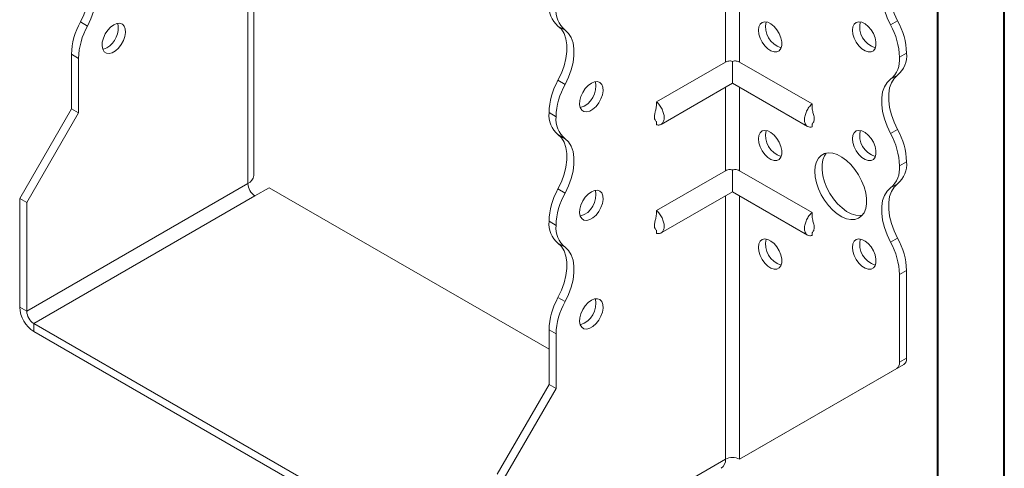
# Model space of a CAD drawing. Header units: millimetres. Extents: x 0 to 210, y 0 to 297.
# Tile 3 of 6: x 136 to 210, y 56 to 89. Entities that reach past the tile are written whole.
import ezdxf

# ---------------------------------------------------------------- set-up
doc = ezdxf.new("R2010")
doc.units = ezdxf.units.MM

msp = doc.modelspace()

# ---------------------------------------------------------------- linework, layer by layer
at = {"color": 7, "linetype": 'Continuous', "lineweight": 40}
for p, q in [((210.079, 0.215), (210.079, 297.215)), ((205.079, 5.215), (205.079, 292.215))]:
    msp.add_line(p, q, dxfattribs=at)
at = {"color": 7, "linetype": 'Continuous', "lineweight": 15}
for p, q in [((153.678, 77.645), (153.678, 97.344)), ((153.239, 77.033), (153.239, 96.732)), ((189.124, 92.444), (189.124, 86.168)), ((190.185, 86.168), (190.185, 92.444)), ((140.656, 89.182), (141.186, 88.876)), ((177.072, 88.573), (176.541, 88.88)), ((201.531, 88.961), (202.061, 89.267)), ((140.511, 86.445), (139.981, 86.751)), ((139.981, 82.648), (139.981, 86.751)), ((202.736, 86.837), (202.206, 86.53)), ((202.206, 86.529), (202.736, 86.835)), ((202.736, 86.837), (202.736, 86.835)), ((140.511, 82.342), (140.511, 86.445)), ((189.124, 86.168), (183.952, 83.182)), ((189.655, 86.222), (189.655, 84.585)), ((190.185, 86.168), (195.63, 83.025)), ((202.206, 86.53), (202.206, 86.529)), ((202.061, 85.185), (201.531, 84.879)), ((176.541, 84.796), (177.072, 84.49)), ((184.29, 81.488), (189.655, 84.585)), ((189.655, 84.585), (195.292, 81.33)), ((189.124, 84.279), (189.124, 78.003)), ((190.185, 78.003), (190.185, 84.279)), ((136.091, 75.912), (139.981, 82.648)), ((136.622, 75.606), (140.511, 82.342)), ((140.511, 82.342), (139.981, 82.648)), ((176.397, 82.06), (175.866, 82.366)), ((175.866, 82.365), (175.866, 82.366)), ((175.866, 82.365), (176.397, 82.059)), ((176.397, 82.059), (176.397, 82.06)), ((183.952, 81.677), (183.952, 81.454)), ((195.63, 81.514), (195.63, 81.297)), ((177.072, 80.408), (176.541, 80.714)), ((201.531, 80.795), (202.061, 81.101)), ((202.736, 78.671), (202.206, 78.365)), ((202.206, 78.364), (202.736, 78.67)), ((202.736, 78.671), (202.736, 78.67)), ((189.124, 78.003), (183.952, 75.017)), ((189.655, 78.057), (189.655, 76.419)), ((190.185, 78.003), (195.63, 74.86)), ((202.206, 78.365), (202.206, 78.364)), ((153.239, 77.033), (136.622, 67.44)), ((202.061, 77.019), (201.531, 76.713)), ((153.769, 76.114), (154.83, 76.727)), ((175.866, 64.583), (154.83, 76.727)), ((176.541, 76.631), (177.072, 76.325)), ((184.29, 73.322), (189.655, 76.419)), ((189.655, 76.419), (195.292, 73.165)), ((136.091, 75.912), (136.622, 75.606)), ((136.091, 67.746), (136.091, 75.912)), ((136.622, 67.44), (136.622, 75.606)), ((137.152, 66.522), (153.769, 76.114)), ((189.124, 76.113), (189.124, 56.317)), ((190.185, 56.317), (190.185, 76.113)), ((176.397, 73.895), (175.866, 74.201)), ((175.866, 74.2), (175.866, 74.201)), ((175.866, 74.2), (176.397, 73.894)), ((176.397, 73.894), (176.397, 73.895)), ((183.952, 73.512), (183.952, 73.288)), ((195.63, 73.349), (195.63, 73.131)), ((177.072, 72.242), (176.541, 72.549)), ((201.531, 72.63), (202.061, 72.936)), ((202.736, 70.506), (202.206, 70.2)), ((202.736, 70.506), (202.736, 63.903)), ((202.206, 70.2), (202.206, 63.597)), ((176.541, 68.466), (177.072, 68.16)), ((136.091, 67.746), (136.622, 67.44)), ((137.152, 66.522), (137.152, 65.909)), ((171.447, 46.724), (137.152, 66.522)), ((171.447, 46.111), (137.152, 65.909)), ((176.397, 65.728), (175.866, 66.035)), ((175.866, 61.932), (175.866, 66.035)), ((176.397, 61.625), (176.397, 65.728)), ((202.206, 63.597), (202.736, 63.903)), ((190.185, 56.317), (201.999, 63.139)), ((190.715, 56.623), (202.529, 63.445)), ((202.529, 63.445), (201.999, 63.139)), ((171.977, 55.195), (175.866, 61.932)), ((172.507, 54.889), (176.397, 61.625)), ((175.866, 61.932), (176.397, 61.625)), ((172.507, 46.724), (189.124, 56.317)), ((189.124, 56.317), (189.124, 56.316)), ((190.185, 56.317), (190.715, 56.623))]:
    msp.add_line(p, q, dxfattribs=at)
at = {"color": 7, "linetype": 'Continuous', "lineweight": 15, "flags": 128}
for points in [[(140.656, 93.265), (140.915, 93.02), (141.116, 92.697), (141.253, 92.306), (141.322, 91.856), (141.322, 91.36), (141.253, 90.831), (141.116, 90.282), (140.915, 89.727), (140.656, 89.182)], [(202.061, 93.35), (201.802, 93.105), (201.601, 92.782), (201.464, 92.391), (201.394, 91.941), (201.394, 91.445), (201.464, 90.916), (201.601, 90.366), (201.802, 89.812), (202.061, 89.267)], [(141.186, 88.876), (141.446, 89.421), (141.646, 89.975), (141.783, 90.525), (141.853, 91.054), (141.853, 91.55), (141.783, 92), (141.646, 92.391), (141.446, 92.713), (141.186, 92.959)], [(201.531, 88.961), (201.271, 89.506), (201.07, 90.06), (200.933, 90.609), (200.864, 91.139), (200.864, 91.635), (200.933, 92.085), (201.07, 92.476), (201.271, 92.799), (201.531, 93.044)], [(143.163, 88.976), (142.924, 88.8), (142.703, 88.562), (142.517, 88.279), (142.378, 87.972), (142.297, 87.663), (142.281, 87.377), (142.33, 87.133), (142.44, 86.95), (142.605, 86.841), (142.81, 86.816), (143.042, 86.875), (143.283, 87.014), (143.515, 87.222), (143.72, 87.485), (143.885, 87.783), (143.995, 88.094), (144.044, 88.395), (144.028, 88.662), (143.947, 88.878), (143.808, 89.025), (143.622, 89.092), (143.401, 89.076), (143.163, 88.976)], [(176.541, 84.796), (176.801, 85.341), (177.002, 85.896), (177.139, 86.445), (177.208, 86.975), (177.208, 87.471), (177.139, 87.92), (177.002, 88.312), (176.801, 88.634), (176.541, 88.88)], [(191.599, 88.57), (191.632, 88.827), (191.728, 89.026), (191.88, 89.154), (192.077, 89.201), (192.303, 89.163), (192.544, 89.043), (192.779, 88.851), (192.993, 88.6), (193.169, 88.308), (193.294, 87.999), (193.359, 87.693), (193.359, 87.415), (193.294, 87.185), (193.169, 87.02), (192.993, 86.932), (192.779, 86.927), (192.544, 87.007), (192.303, 87.164), (192.077, 87.388), (191.88, 87.662), (191.728, 87.966), (191.632, 88.276), (191.599, 88.57)], [(198.67, 88.571), (198.703, 88.827), (198.799, 89.027), (198.951, 89.155), (199.148, 89.202), (199.374, 89.164), (199.615, 89.044), (199.85, 88.851), (200.064, 88.6), (200.24, 88.309), (200.365, 87.999), (200.43, 87.694), (200.43, 87.416), (200.365, 87.186), (200.24, 87.021), (200.064, 86.932), (199.85, 86.928), (199.615, 87.007), (199.374, 87.165), (199.148, 87.389), (198.951, 87.663), (198.799, 87.966), (198.703, 88.277), (198.67, 88.571)], [(177.072, 84.49), (177.331, 85.035), (177.532, 85.59), (177.669, 86.139), (177.738, 86.669), (177.738, 87.165), (177.669, 87.614), (177.532, 88.005), (177.331, 88.328), (177.072, 88.573)], [(142.632, 87.241), (142.394, 87.141), (142.331, 87.128)], [(202.061, 85.185), (201.802, 84.939), (201.601, 84.617), (201.464, 84.226), (201.394, 83.776), (201.394, 83.28), (201.464, 82.75), (201.601, 82.201), (201.802, 81.646), (202.061, 81.101)], [(179.048, 84.59), (178.81, 84.415), (178.589, 84.177), (178.402, 83.893), (178.263, 83.586), (178.183, 83.278), (178.166, 82.991), (178.215, 82.747), (178.326, 82.564), (178.49, 82.456), (178.696, 82.43), (178.928, 82.489), (179.169, 82.628), (179.4, 82.837), (179.606, 83.1), (179.77, 83.398), (179.881, 83.709), (179.93, 84.009), (179.914, 84.277), (179.833, 84.492), (179.694, 84.639), (179.507, 84.707), (179.287, 84.69), (179.048, 84.59)], [(201.531, 80.795), (201.271, 81.34), (201.07, 81.895), (200.933, 82.444), (200.864, 82.974), (200.864, 83.47), (200.933, 83.919), (201.07, 84.311), (201.271, 84.633), (201.531, 84.879)], [(176.541, 76.631), (176.801, 77.176), (177.002, 77.73), (177.139, 78.28), (177.208, 78.809), (177.208, 79.305), (177.139, 79.755), (177.002, 80.146), (176.801, 80.469), (176.541, 80.714)], [(191.599, 80.405), (191.632, 80.661), (191.728, 80.861), (191.88, 80.989), (192.077, 81.036), (192.303, 80.998), (192.544, 80.878), (192.779, 80.685), (192.993, 80.434), (193.169, 80.143), (193.294, 79.833), (193.359, 79.528), (193.359, 79.25), (193.294, 79.02), (193.169, 78.855), (192.993, 78.766), (192.779, 78.762), (192.544, 78.841), (192.303, 78.999), (192.077, 79.223), (191.88, 79.497), (191.728, 79.8), (191.632, 80.11), (191.599, 80.405)], [(198.67, 80.405), (198.703, 80.662), (198.799, 80.861), (198.951, 80.989), (199.148, 81.036), (199.374, 80.998), (199.615, 80.879), (199.85, 80.686), (200.064, 80.435), (200.24, 80.144), (200.365, 79.834), (200.43, 79.529), (200.43, 79.251), (200.365, 79.021), (200.24, 78.855), (200.064, 78.767), (199.85, 78.763), (199.615, 78.842), (199.374, 79), (199.148, 79.224), (198.951, 79.498), (198.799, 79.801), (198.703, 80.111), (198.67, 80.405)], [(177.072, 76.325), (177.331, 76.87), (177.532, 77.424), (177.669, 77.974), (177.738, 78.503), (177.738, 78.999), (177.669, 79.449), (177.532, 79.84), (177.331, 80.163), (177.072, 80.408)], [(195.842, 77.956), (195.873, 78.338), (195.966, 78.673), (196.117, 78.948), (196.322, 79.156), (196.574, 79.288), (196.865, 79.342), (197.186, 79.315), (197.525, 79.209), (197.874, 79.026), (198.219, 78.772), (198.551, 78.457), (198.858, 78.089), (199.13, 77.68), (199.36, 77.245), (199.538, 76.796), (199.661, 76.348), (199.723, 75.916), (199.723, 75.514), (199.661, 75.154), (199.538, 74.847), (199.36, 74.605), (199.13, 74.434), (198.858, 74.341), (198.551, 74.327), (198.219, 74.394), (197.874, 74.539), (197.525, 74.759), (197.186, 75.044), (196.865, 75.388), (196.574, 75.777), (196.322, 76.201), (196.117, 76.645), (195.966, 77.095), (195.873, 77.537), (195.842, 77.956)], [(196.703, 79.323), (196.565, 79.125), (196.442, 78.819), (196.38, 78.458), (196.38, 78.056), (196.442, 77.624), (196.565, 77.176), (196.744, 76.727), (196.973, 76.292), (197.246, 75.884), (197.553, 75.516), (197.884, 75.2), (198.23, 74.946), (198.578, 74.763), (198.918, 74.657), (199.238, 74.63), (199.401, 74.649)], [(202.061, 77.019), (201.802, 76.774), (201.601, 76.451), (201.464, 76.06), (201.394, 75.611), (201.394, 75.114), (201.464, 74.585), (201.601, 74.036), (201.802, 73.481), (202.061, 72.936)], [(179.048, 76.425), (178.81, 76.249), (178.589, 76.011), (178.402, 75.728), (178.263, 75.421), (178.183, 75.112), (178.166, 74.826), (178.215, 74.582), (178.326, 74.399), (178.49, 74.291), (178.696, 74.265), (178.928, 74.324), (179.169, 74.463), (179.4, 74.671), (179.606, 74.935), (179.77, 75.233), (179.881, 75.543), (179.93, 75.844), (179.914, 76.112), (179.833, 76.327), (179.694, 76.474), (179.507, 76.541), (179.287, 76.525), (179.048, 76.425)], [(201.531, 72.63), (201.271, 73.175), (201.07, 73.729), (200.933, 74.279), (200.864, 74.808), (200.864, 75.304), (200.933, 75.754), (201.07, 76.145), (201.271, 76.468), (201.531, 76.713)], [(176.541, 68.466), (176.801, 69.011), (177.002, 69.565), (177.139, 70.114), (177.208, 70.644), (177.208, 71.14), (177.139, 71.59), (177.002, 71.981), (176.801, 72.303), (176.541, 72.549)], [(191.599, 72.239), (191.632, 72.496), (191.728, 72.695), (191.88, 72.823), (192.077, 72.87), (192.303, 72.832), (192.544, 72.713), (192.779, 72.52), (192.993, 72.269), (193.169, 71.977), (193.294, 71.668), (193.359, 71.363), (193.359, 71.085), (193.294, 70.854), (193.169, 70.689), (192.993, 70.601), (192.779, 70.597), (192.544, 70.676), (192.303, 70.834), (192.077, 71.058), (191.88, 71.331), (191.728, 71.635), (191.632, 71.945), (191.599, 72.239)], [(198.67, 72.24), (198.703, 72.496), (198.799, 72.696), (198.951, 72.824), (199.148, 72.871), (199.374, 72.833), (199.615, 72.713), (199.85, 72.521), (200.064, 72.269), (200.24, 71.978), (200.365, 71.668), (200.43, 71.363), (200.43, 71.085), (200.365, 70.855), (200.24, 70.69), (200.064, 70.602), (199.85, 70.597), (199.615, 70.677), (199.374, 70.834), (199.148, 71.058), (198.951, 71.332), (198.799, 71.635), (198.703, 71.946), (198.67, 72.24)], [(177.072, 68.16), (177.331, 68.705), (177.532, 69.259), (177.669, 69.808), (177.738, 70.338), (177.738, 70.834), (177.669, 71.283), (177.532, 71.674), (177.331, 71.997), (177.072, 72.242)], [(179.048, 68.26), (178.81, 68.084), (178.589, 67.846), (178.402, 67.563), (178.263, 67.255), (178.183, 66.947), (178.166, 66.66), (178.215, 66.416), (178.326, 66.233), (178.49, 66.125), (178.696, 66.099), (178.928, 66.158), (179.169, 66.297), (179.4, 66.506), (179.606, 66.769), (179.77, 67.067), (179.881, 67.378), (179.93, 67.678), (179.914, 67.946), (179.833, 68.161), (179.694, 68.308), (179.507, 68.376), (179.287, 68.359), (179.048, 68.26)]]:
    msp.add_lwpolyline(points, dxfattribs=at)
at = {"color": 7, "linetype": 'Continuous', "lineweight": 15}
for centre, radius, start, end in [((177.818, 90.365), 1.959, 175.16254, 229.32327), ((178.348, 90.059), 1.959, 175.16254, 229.32327), ((145.29, 86.586), 5.312, 150.73691, 178.21768), ((145.82, 86.28), 5.312, 150.73691, 178.21768), ((141.778, 88.736), 1.722, 299.74686, 11.822), ((193.807, 88.824), 1.666, 167.1952, 252.79943), ((200.878, 88.825), 1.666, 167.1952, 252.79943), ((196.9, 86.365), 5.308, 1.78273, 29.26742), ((197.43, 86.671), 5.308, 1.78273, 29.26742), ((200.785, 86.67), 1.959, 310.67673, 4.83746), ((200.254, 86.364), 1.959, 310.67673, 4.83746), ((181.172, 82.201), 5.308, 150.73258, 178.21727), ((181.702, 81.895), 5.308, 150.73258, 178.21727), ((177.724, 84.334), 1.666, 287.20078, 12.8046), ((177.818, 82.2), 1.959, 175.16254, 229.32327), ((178.348, 81.894), 1.959, 175.16254, 229.32327), ((193.807, 80.659), 1.666, 167.1952, 252.79943), ((200.878, 80.659), 1.666, 167.1952, 252.79943), ((196.9, 78.2), 5.308, 1.78273, 29.26742), ((197.43, 78.506), 5.308, 1.78273, 29.26742), ((200.785, 78.505), 1.959, 310.67673, 4.83746), ((200.254, 78.199), 1.959, 310.67673, 4.83746), ((152.927, 77.72), 0.754, 294.37466, 354.3052), ((154.39, 77.085), 1.153, 182.60548, 237.39452), ((181.172, 74.036), 5.308, 150.73258, 178.21727), ((181.702, 73.729), 5.308, 150.73258, 178.21727), ((177.724, 76.168), 1.666, 287.20078, 12.8046), ((177.819, 74.035), 1.96, 175.16429, 229.31203), ((178.35, 73.729), 1.96, 175.16429, 229.31203), ((193.807, 72.493), 1.666, 167.1952, 252.79943), ((200.878, 72.494), 1.666, 167.1952, 252.79943), ((196.9, 70.034), 5.308, 1.78273, 29.26742), ((197.43, 70.341), 5.308, 1.78273, 29.26742), ((181.175, 65.869), 5.312, 150.73691, 178.21768), ((181.706, 65.563), 5.312, 150.73691, 178.21768), ((177.724, 68.003), 1.666, 287.20078, 12.8046), ((138.394, 67.851), 2.305, 182.60548, 237.39452), ((137.773, 67.493), 1.153, 182.60548, 237.39452), ((202.236, 63.854), 0.503, 305.69804, 5.62038), ((201.705, 63.547), 0.503, 305.69804, 5.62038), ((188.389, 56.236), 0.739, 305.01333, 6.29885), ((189.655, 55.293), 1.153, 62.60967, 117.39033)]:
    msp.add_arc(centre, radius, start, end, dxfattribs=at)
for points, knots in [([(189.655, 86.222), (189.608, 86.237), (189.56, 86.246), (189.465, 86.254), (189.418, 86.253), (189.28, 86.237), (189.195, 86.209), (189.124, 86.168)], [0, 0, 0, 0, 0.25, 0.25, 0.5, 0.5, 1, 1, 1, 1]), ([(190.185, 86.168), (190.15, 86.188), (190.111, 86.206), (190.028, 86.233), (189.984, 86.242), (189.846, 86.259), (189.749, 86.251), (189.655, 86.222)], [0, 0, 0, 0, 0.25, 0.25, 0.5, 0.5, 1, 1, 1, 1]), ([(183.952, 82.978), (183.939, 82.861), (183.916, 82.662), (183.846, 82.423), (183.806, 82.245), (183.783, 82.093), (183.788, 81.959), (183.812, 81.87), (183.85, 81.789), (183.916, 81.725), (183.939, 81.681), (183.952, 81.658)], [0, 0, 0, 0, 0.1835039, 0.3119402, 0.3867433, 0.4677443, 0.5601769, 0.6132004, 0.6741999, 0.8246021, 1, 1, 1, 1]), ([(183.952, 81.454), (183.992, 81.443), (184.032, 81.438), (184.109, 81.435), (184.146, 81.438), (184.214, 81.453), (184.247, 81.465), (184.307, 81.497), (184.336, 81.517), (184.386, 81.565), (184.408, 81.593), (184.447, 81.656), (184.464, 81.691), (184.491, 81.768), (184.501, 81.809), (184.514, 81.896), (184.518, 81.943), (184.518, 82.04), (184.514, 82.09), (184.501, 82.193), (184.491, 82.246), (184.451, 82.407), (184.411, 82.516), (184.31, 82.73), (184.25, 82.831), (184.145, 82.974), (184.109, 83.02), (184.032, 83.105), (183.992, 83.145), (183.952, 83.182)], [0, 0, 0, 0, 0.0625, 0.0625, 0.125, 0.125, 0.1875, 0.1875, 0.25, 0.25, 0.3125, 0.3125, 0.375, 0.375, 0.4375, 0.4375, 0.5, 0.5, 0.5625, 0.5625, 0.625, 0.625, 0.75, 0.75, 0.875, 0.875, 0.9375, 0.9375, 1, 1, 1, 1]), ([(195.63, 83.025), (195.59, 82.988), (195.55, 82.948), (195.473, 82.863), (195.437, 82.817), (195.368, 82.723), (195.336, 82.674), (195.275, 82.572), (195.247, 82.519), (195.196, 82.413), (195.174, 82.359), (195.135, 82.252), (195.118, 82.197), (195.091, 82.09), (195.081, 82.037), (195.068, 81.934), (195.064, 81.883), (195.064, 81.738), (195.078, 81.649), (195.131, 81.496), (195.17, 81.432), (195.272, 81.336), (195.332, 81.304), (195.436, 81.281), (195.473, 81.278), (195.55, 81.281), (195.59, 81.286), (195.63, 81.297)], [0, 0, 0, 0, 0.0625, 0.0625, 0.125, 0.125, 0.1875, 0.1875, 0.25, 0.25, 0.3125, 0.3125, 0.375, 0.375, 0.4375, 0.4375, 0.5, 0.5, 0.625, 0.625, 0.75, 0.75, 0.875, 0.875, 0.9375, 0.9375, 1, 1, 1, 1]), ([(195.635, 81.503), (195.637, 81.503), (195.644, 81.504), (195.692, 81.563), (195.754, 81.666), (195.789, 81.777), (195.797, 81.879), (195.792, 81.995), (195.756, 82.193), (195.671, 82.475), (195.644, 82.699), (195.63, 82.821)], [0, 0, 0, 0, 0.08308, 0.205474, 0.3297739, 0.4350469, 0.4818904, 0.5270815, 0.6370912, 0.80214, 1, 1, 1, 1]), ([(189.655, 78.057), (189.608, 78.071), (189.56, 78.081), (189.465, 78.089), (189.418, 78.088), (189.28, 78.072), (189.195, 78.044), (189.124, 78.003)], [0, 0, 0, 0, 0.25, 0.25, 0.5, 0.5, 1, 1, 1, 1]), ([(190.185, 78.003), (190.15, 78.023), (190.111, 78.04), (190.028, 78.067), (189.984, 78.077), (189.846, 78.093), (189.749, 78.086), (189.655, 78.057)], [0, 0, 0, 0, 0.25, 0.25, 0.5, 0.5, 1, 1, 1, 1]), ([(183.952, 74.813), (183.939, 74.696), (183.916, 74.497), (183.846, 74.258), (183.806, 74.079), (183.783, 73.927), (183.788, 73.794), (183.812, 73.704), (183.85, 73.623), (183.916, 73.56), (183.939, 73.516), (183.952, 73.492)], [0, 0, 0, 0, 0.1835039, 0.3119402, 0.3867433, 0.4677443, 0.5601769, 0.6132004, 0.6741999, 0.8246021, 1, 1, 1, 1]), ([(183.952, 73.288), (183.992, 73.278), (184.032, 73.272), (184.109, 73.27), (184.146, 73.273), (184.214, 73.288), (184.247, 73.299), (184.307, 73.331), (184.336, 73.352), (184.386, 73.4), (184.408, 73.427), (184.447, 73.49), (184.464, 73.526), (184.491, 73.602), (184.501, 73.643), (184.514, 73.731), (184.518, 73.777), (184.518, 73.874), (184.514, 73.924), (184.501, 74.027), (184.491, 74.081), (184.451, 74.242), (184.411, 74.35), (184.31, 74.564), (184.25, 74.666), (184.145, 74.809), (184.109, 74.854), (184.032, 74.94), (183.992, 74.979), (183.952, 75.017)], [0, 0, 0, 0, 0.0625, 0.0625, 0.125, 0.125, 0.1875, 0.1875, 0.25, 0.25, 0.3125, 0.3125, 0.375, 0.375, 0.4375, 0.4375, 0.5, 0.5, 0.5625, 0.5625, 0.625, 0.625, 0.75, 0.75, 0.875, 0.875, 0.9375, 0.9375, 1, 1, 1, 1]), ([(195.63, 74.86), (195.59, 74.822), (195.55, 74.783), (195.473, 74.698), (195.437, 74.652), (195.368, 74.558), (195.336, 74.508), (195.275, 74.407), (195.247, 74.354), (195.196, 74.248), (195.174, 74.194), (195.135, 74.086), (195.118, 74.031), (195.091, 73.924), (195.081, 73.872), (195.068, 73.769), (195.064, 73.718), (195.064, 73.572), (195.078, 73.484), (195.131, 73.33), (195.17, 73.267), (195.272, 73.17), (195.332, 73.138), (195.436, 73.116), (195.473, 73.113), (195.55, 73.115), (195.59, 73.121), (195.63, 73.131)], [0, 0, 0, 0, 0.0625, 0.0625, 0.125, 0.125, 0.1875, 0.1875, 0.25, 0.25, 0.3125, 0.3125, 0.375, 0.375, 0.4375, 0.4375, 0.5, 0.5, 0.625, 0.625, 0.75, 0.75, 0.875, 0.875, 0.9375, 0.9375, 1, 1, 1, 1]), ([(195.635, 73.338), (195.637, 73.338), (195.644, 73.338), (195.692, 73.398), (195.754, 73.501), (195.789, 73.611), (195.797, 73.713), (195.792, 73.829), (195.756, 74.027), (195.671, 74.309), (195.644, 74.533), (195.63, 74.656)], [0, 0, 0, 0, 0.08308, 0.205474, 0.329774, 0.435047, 0.48189, 0.527082, 0.637091, 0.80214, 1, 1, 1, 1])]:
    msp.add_open_spline(points, degree=3, knots=knots, dxfattribs=at)
for points in [[(183.952, 83.182), (183.952, 83.114), (183.952, 83.046), (183.952, 82.978)], [(195.63, 83.025), (195.63, 82.957), (195.63, 82.889), (195.63, 82.821)], [(183.952, 75.017), (183.952, 74.949), (183.952, 74.881), (183.952, 74.813)], [(195.63, 74.86), (195.63, 74.791), (195.63, 74.724), (195.63, 74.656)]]:
    msp.add_open_spline(points, degree=3, dxfattribs=at)

doc.saveas('drawing.dxf')
